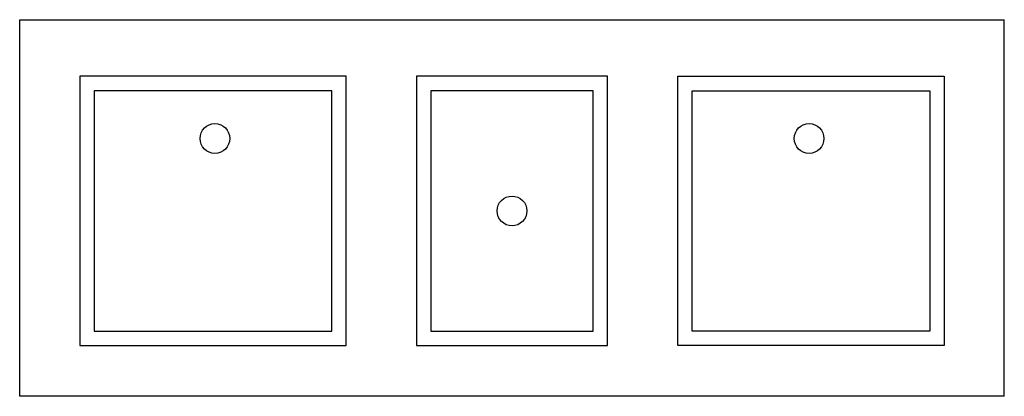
# Model space of a CAD drawing. Extents: x 123.19 to 124.89, y -0.42 to 0.23.
import ezdxf

# ---------------------------------------------------------------- set-up
doc = ezdxf.new("R2010")
doc.units = 0
doc.header["$MEASUREMENT"] = 0
doc.layers.add('MUEB-SAN', color=251, linetype='CONTINUOUS')
doc.layers.add('MUROS', color=1, linetype='CONTINUOUS')

# ---------------------------------------------------------------- blocks, each defined once
blk = doc.blocks.new('FREGA2')
at = {"layer": 'MUEB-SAN', "linetype": 'CONTINUOUS'}
for p, q in [((0, 0.65), (1.7, 0.65)), ((0, 0), (0, 0.65)), ((1.7, 0), (1.7, 0.65)), ((1.7, 0), (0, 0))]:
    blk.add_line(p, q, dxfattribs=at)
for points in [[(0.1038, 0.0874), (0.5638, 0.0874), (0.5638, 0.5524), (0.1038, 0.5524)], [(0.685, 0.0874), (1.015, 0.0874), (1.015, 0.5524), (0.685, 0.5524)], [(1.5962, 0.0874), (1.1362, 0.0874), (1.1362, 0.5524), (1.5962, 0.5524)], [(0.1288, 0.1124), (0.5388, 0.1124), (0.5388, 0.5274), (0.1288, 0.5274)], [(0.71, 0.1124), (0.99, 0.1124), (0.99, 0.5274), (0.71, 0.5274)], [(1.5712, 0.1124), (1.1612, 0.1124), (1.1612, 0.5274), (1.5712, 0.5274)]]:
    blk.add_lwpolyline(points, close=True, dxfattribs=at)
for centre in [(0.3371, 0.4449), (1.3629, 0.4449), (0.85, 0.3199)]:
    blk.add_circle(centre, 0.0257, dxfattribs=at)

msp = doc.modelspace()

# ---------------------------------------------------------------- block references
at = {"layer": 'MUROS'}
msp.add_blockref('FREGA2', (123.1887, -0.4211), dxfattribs=at)

doc.saveas('drawing.dxf')
